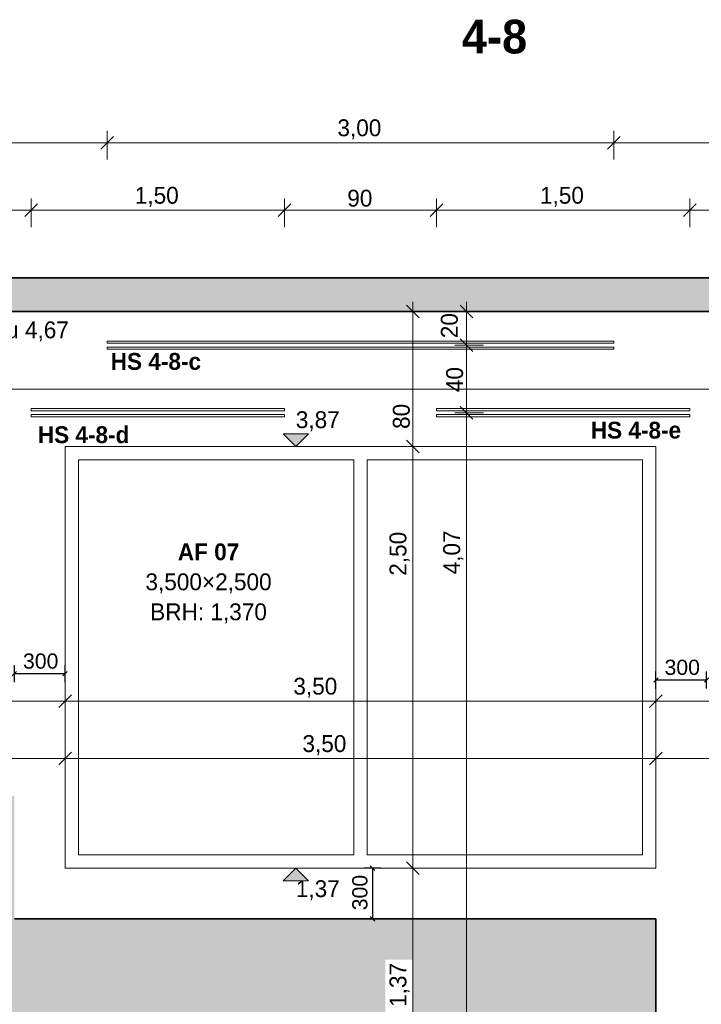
# Model space of a CAD drawing. Extents: x -22247 to 536407, y -187892 to 17509.
# Tile 61 of 75: x 488400 to 492438, y -184413 to -178576. Entities that reach past the tile are written whole.
import ezdxf

# ---------------------------------------------------------------- set-up
doc = ezdxf.new("R2010")
doc.units = 0
doc.header["$LTSCALE"] = 50
doc.layers.get('0').update_dxf_attribs({"lineweight": 25})
for name, color, linetype, lineweight in [('01 Allgemein Beschriftung', 7, 'Continuous', 25), ('01 Bemaßung einbauteile', 7, 'Continuous', 25), ('01AFU Allgemein Bemaßung', 7, 'Continuous', 25), ('20 Außenwände', 7, 'Continuous', 25), ('20 Dach Stb-Decke', 7, 'Continuous', 25), ('20 Einbauteile - Halfenschienen', 7, 'Continuous', 25), ('20 Fenster Texte', 7, 'Continuous', 25), ('H_Mass', 7, 'Continuous', 25)]:
    doc.layers.add(name, color=color, linetype=linetype, lineweight=lineweight)
doc.layers.add('H_Fläschenheizung', color=7, linetype='Continuous', lineweight=35, true_color=0xff9393)
doc.styles.add('ERSTELLTER_STIL_2', font='GOTHIC.TTF')
doc.styles.add('ERSTELLTER_STIL_3', font='txt')
doc.styles.get("Standard").update_dxf_attribs({"font": 'txt.shx'})

# ---------------------------------------------------------------- blocks, each defined once
blk = doc.blocks.new('Schraffur_A07DT84HVH', base_point=(487969.2, -185175.8))
at = {"ltscale": 0.35}
for points in [[(488369.2, -183175.8), (487999.5, -183242.4), (487969.2, -183242.4)], [(488369.2, -183175.8), (487969.2, -183242.4), (487969.2, -183175.8)], [(487999.5, -183404.2), (488014.9, -184142.4), (488369.2, -183175.8)], [(488369.2, -183175.8), (487999.5, -183404.2), (487999.5, -183242.4)], [(488014.9, -184142.4), (488369.2, -183175.8), (488014.9, -184304.2)], [(488369.2, -183175.8), (488014.9, -184304.2), (488369.2, -183905.8)], [(487969.2, -184142.4), (487999.5, -183404.2), (488014.9, -184142.4)], [(487999.5, -183404.2), (487969.2, -184142.4), (487969.2, -183404.2)], [(488014.9, -184304.2), (488369.2, -183905.8), (489488, -184742)], [(488369.2, -183905.8), (489488, -184742), (490567, -184147.6)], [(490567, -184147.6), (488369.2, -183905.8), (492169.2, -183905.8)], [(492169.2, -183905.8), (490727, -184147.6), (490567, -184147.6)], [(492169.2, -185175.8), (490727, -184477.5), (492169.2, -183905.8)], [(490727, -184477.5), (492169.2, -183905.8), (490727, -184147.6)], [(489488, -184742), (490567, -184147.6), (489488, -184904.2)], [(490567, -184147.6), (489488, -184904.2), (489522.4, -185015.7)], [(489522.4, -185015.7), (490567, -184147.6), (489522.4, -185175.8)], [(490567, -184147.6), (489522.4, -185175.8), (490567, -184477.5)], [(487969.2, -184742), (487969.2, -184304.2), (488014.9, -184304.2)], [(487969.2, -184742), (488014.9, -184304.2), (489488, -184742)], [(489522.4, -185175.8), (490567, -184477.5), (492169.2, -185175.8)], [(490567, -184477.5), (492169.2, -185175.8), (490727, -184477.5)], [(489488, -184904.2), (489522.4, -185015.7), (487969.2, -185015.7)], [(489488, -184904.2), (487969.2, -185015.7), (487969.2, -184904.2)]]:
    blk.add_solid(points, dxfattribs=at)
blk = doc.blocks.new('-D341')
at = {"layer": '01AFU Allgemein Bemaßung', "color": 7, "linetype": 'Continuous', "lineweight": 13, "ltscale": 0.00028561}
for p, q in [((487.6692, -183.2058), (487.6692, -182.8855)), ((488.6692, -183.2058), (488.6692, -182.8855)), ((487.7067, -182.9183), (487.6317, -182.9933)), ((487.6692, -182.9558), (488.6692, -182.9558)), ((488.7067, -182.9183), (488.6317, -182.9933))]:
    blk.add_line(p, q, dxfattribs=at)
at = {"layer": '01AFU Allgemein Bemaßung', "color": 7, "lineweight": 13, "ltscale": 0.00028561, "insert": (488.0323, -182.9358), "char_height": 0.1, "attachment_point": 7, "style": 'ERSTELLTER_STIL_2'}
blk.add_mtext('\\A1;{\\pql;\\fCentury Gothic|b0|i0|c0|p0;\\W1.000000;1,00}', dxfattribs=at)
blk = doc.blocks.new('-D342')
at = {"layer": '01AFU Allgemein Bemaßung', "color": 7, "linetype": 'Continuous', "lineweight": 13, "ltscale": 0.00028561}
for p, q in [((488.6692, -183.2058), (488.6692, -182.8855)), ((492.1692, -183.2058), (492.1692, -182.8855)), ((488.7067, -182.9183), (488.6317, -182.9933)), ((488.6692, -182.9558), (492.1692, -182.9558)), ((492.2067, -182.9183), (492.1317, -182.9933))]:
    blk.add_line(p, q, dxfattribs=at)
at = {"layer": '01AFU Allgemein Bemaßung', "color": 7, "lineweight": 13, "ltscale": 0.00028561, "insert": (490.0753, -182.9358), "char_height": 0.1, "attachment_point": 7, "style": 'ERSTELLTER_STIL_2'}
blk.add_mtext('\\A1;{\\pql;\\fCentury Gothic|b0|i0|c0|p0;\\W1.000000;3,50}', dxfattribs=at)
blk = doc.blocks.new('-D343')
at = {"layer": '01AFU Allgemein Bemaßung', "color": 7, "linetype": 'Continuous', "lineweight": 13, "ltscale": 0.00028561}
for p, q in [((498.4746, -183.0262), (498.4746, -182.7058)), ((492.1692, -183.2058), (492.1692, -182.8855)), ((492.2067, -182.9183), (492.1317, -182.9933)), ((492.1692, -182.9558), (498.4746, -182.9558)), ((498.4371, -182.9933), (498.5121, -182.9183)), ((498.4746, -182.9558), (498.5309, -182.9558))]:
    blk.add_line(p, q, dxfattribs=at)
at = {"layer": '01AFU Allgemein Bemaßung', "color": 7, "lineweight": 13, "ltscale": 0.00028561, "insert": (494.2432, -182.951), "char_height": 0.1, "attachment_point": 7, "style": 'ERSTELLTER_STIL_2'}
blk.add_mtext('\\A1;{\\pql;\\fCentury Gothic|b0|i0|c0|p0;\\W1.000000;6,30\\fCentury Gothic|b0|i0|c0|p0;\\W1.000000;\\A1{\\H.66x;\\S5^  ;}}', dxfattribs=at)
blk = doc.blocks.new('-D344')
at = {"layer": '01AFU Allgemein Bemaßung', "color": 7, "linetype": 'Continuous', "lineweight": 13, "ltscale": 0.00028561}
blk.add_line((483.9101, -180.7658), (498.5019, -180.7658), dxfattribs=at)
blk = doc.blocks.new('-D345')
at = {"layer": '01AFU Allgemein Bemaßung', "color": 7, "linetype": 'Continuous', "lineweight": 13, "ltscale": 0.00028561}
for p, q in [((490.692, -183.5683), (490.767, -183.6433)), ((490.8758, -183.6058), (490.6592, -183.6058)), ((490.7295, -184.9758), (490.7295, -183.6058)), ((490.692, -184.9383), (490.767, -185.0133)), ((490.8758, -184.9758), (490.6592, -184.9758)), ((490.7295, -185.0321), (490.7295, -184.9758))]:
    blk.add_line(p, q, dxfattribs=at)
at = {"layer": '01AFU Allgemein Bemaßung', "color": 7, "lineweight": 13, "ltscale": 0.00028561, "insert": (490.7095, -184.4277), "char_height": 0.1, "attachment_point": 7, "rotation": 90, "style": 'ERSTELLTER_STIL_2'}
blk.add_mtext('\\A1;{\\pql;\\fCentury Gothic|b0|i0|c0|p0;\\W1.000000;1,37}', dxfattribs=at)
blk = doc.blocks.new('-D346')
at = {"layer": '01AFU Allgemein Bemaßung', "color": 7, "linetype": 'Continuous', "lineweight": 13, "ltscale": 0.00028561}
for p, q in [((490.692, -181.0683), (490.767, -181.1433)), ((490.8758, -181.1058), (490.6592, -181.1058)), ((490.7295, -183.6058), (490.7295, -181.1058)), ((490.692, -183.5683), (490.767, -183.6433)), ((490.8758, -183.6058), (490.6592, -183.6058))]:
    blk.add_line(p, q, dxfattribs=at)
at = {"layer": '01AFU Allgemein Bemaßung', "color": 7, "lineweight": 13, "ltscale": 0.00028561, "insert": (490.7095, -181.8723), "char_height": 0.1, "attachment_point": 7, "rotation": 90, "style": 'ERSTELLTER_STIL_2'}
blk.add_mtext('\\A1;{\\pql;\\fCentury Gothic|b0|i0|c0|p0;\\W1.000000;2,50}', dxfattribs=at)
blk = doc.blocks.new('-D347')
at = {"layer": '01AFU Allgemein Bemaßung', "color": 7, "linetype": 'Continuous', "lineweight": 13, "ltscale": 0.00028561}
for p, q in [((490.767, -180.3433), (490.692, -180.2683)), ((490.7295, -180.3058), (490.7295, -180.2496)), ((490.8758, -180.3058), (490.6592, -180.3058)), ((490.7295, -181.1058), (490.7295, -180.3058)), ((490.692, -181.0683), (490.767, -181.1433)), ((490.8758, -181.1058), (490.6592, -181.1058))]:
    blk.add_line(p, q, dxfattribs=at)
at = {"layer": '01AFU Allgemein Bemaßung', "color": 7, "lineweight": 13, "ltscale": 0.00028561, "insert": (490.712, -181.0022), "char_height": 0.1, "attachment_point": 7, "rotation": 90, "style": 'ERSTELLTER_STIL_2'}
blk.add_mtext('\\A1;{\\pql;\\fCentury Gothic|b0|i0|c0|p0;\\W1.000000;80}', dxfattribs=at)
blk = doc.blocks.new('-D348')
at = {"layer": '01 Bemaßung einbauteile', "color": 200, "linetype": 'Continuous', "lineweight": 18, "ltscale": 0.00105, "true_color": 0xd600ff}
for p, q in [((483.9476, -179.6683), (483.8726, -179.7433)), ((483.9101, -179.8058), (483.9101, -179.6355)), ((488.5067, -179.6683), (488.4317, -179.7433)), ((488.4692, -179.8058), (488.4692, -179.6355)), ((483.8539, -179.7058), (483.9101, -179.7058)), ((483.9101, -179.7058), (488.4692, -179.7058))]:
    blk.add_line(p, q, dxfattribs=at)
at = {"layer": '01 Bemaßung einbauteile', "color": 200, "lineweight": 18, "ltscale": 0.00105, "true_color": 0xd600ff, "insert": (486.0528, -179.6858), "char_height": 0.1, "attachment_point": 7, "style": 'ERSTELLTER_STIL_2'}
blk.add_mtext('\\A1;{\\pql;\\fCentury Gothic|b0|i0|c0|p0;\\W1.000000;4,56}', dxfattribs=at)
blk = doc.blocks.new('-D349')
at = {"layer": '01 Bemaßung einbauteile', "color": 200, "linetype": 'Continuous', "lineweight": 18, "ltscale": 0.00105, "true_color": 0xd600ff}
for p, q in [((488.5067, -179.6683), (488.4317, -179.7433)), ((488.4692, -179.8058), (488.4692, -179.6355)), ((490.0067, -179.6683), (489.9317, -179.7433)), ((489.9692, -179.8058), (489.9692, -179.6355)), ((488.4692, -179.7058), (489.9692, -179.7058))]:
    blk.add_line(p, q, dxfattribs=at)
at = {"layer": '01 Bemaßung einbauteile', "color": 200, "lineweight": 18, "ltscale": 0.00105, "true_color": 0xd600ff, "insert": (489.0823, -179.6858), "char_height": 0.1, "attachment_point": 7, "style": 'ERSTELLTER_STIL_2'}
blk.add_mtext('\\A1;{\\pql;\\fCentury Gothic|b0|i0|c0|p0;\\W1.000000;1,50}', dxfattribs=at)
blk = doc.blocks.new('-D350')
at = {"layer": '01 Bemaßung einbauteile', "color": 200, "linetype": 'Continuous', "lineweight": 18, "ltscale": 0.00105, "true_color": 0xd600ff}
for p, q in [((490.0067, -179.6683), (489.9317, -179.7433)), ((489.9692, -179.8058), (489.9692, -179.6355)), ((490.9067, -179.6683), (490.8317, -179.7433)), ((490.8692, -179.8058), (490.8692, -179.6355)), ((489.9692, -179.7058), (490.8692, -179.7058))]:
    blk.add_line(p, q, dxfattribs=at)
at = {"layer": '01 Bemaßung einbauteile', "color": 200, "lineweight": 18, "ltscale": 0.00105, "true_color": 0xd600ff, "insert": (490.3409, -179.6858), "char_height": 0.1, "attachment_point": 7, "style": 'ERSTELLTER_STIL_2'}
blk.add_mtext('\\A1;{\\pql;\\fCentury Gothic|b0|i0|c0|p0;\\W1.000000;90}', dxfattribs=at)
blk = doc.blocks.new('-D351')
at = {"layer": '01 Bemaßung einbauteile', "color": 200, "linetype": 'Continuous', "lineweight": 18, "ltscale": 0.00105, "true_color": 0xd600ff}
for p, q in [((490.9067, -179.6683), (490.8317, -179.7433)), ((490.8692, -179.8058), (490.8692, -179.6355)), ((492.4067, -179.6683), (492.3317, -179.7433)), ((492.3692, -179.8058), (492.3692, -179.6355)), ((490.8692, -179.7058), (492.3692, -179.7058))]:
    blk.add_line(p, q, dxfattribs=at)
at = {"layer": '01 Bemaßung einbauteile', "color": 200, "lineweight": 18, "ltscale": 0.00105, "true_color": 0xd600ff, "insert": (491.4823, -179.6858), "char_height": 0.1, "attachment_point": 7, "style": 'ERSTELLTER_STIL_2'}
blk.add_mtext('\\A1;{\\pql;\\fCentury Gothic|b0|i0|c0|p0;\\W1.000000;1,50}', dxfattribs=at)
blk = doc.blocks.new('-D352')
at = {"layer": '01 Bemaßung einbauteile', "color": 200, "linetype": 'Continuous', "lineweight": 18, "ltscale": 0.00105, "true_color": 0xd600ff}
for p, q in [((492.4067, -179.6683), (492.3317, -179.7433)), ((492.3692, -179.8058), (492.3692, -179.6355)), ((498.4644, -179.7433), (498.5394, -179.6683)), ((498.5019, -179.8058), (498.5019, -179.6355)), ((492.3692, -179.7058), (498.5019, -179.7058)), ((498.5019, -179.7058), (498.5581, -179.7058))]:
    blk.add_line(p, q, dxfattribs=at)
at = {"layer": '01 Bemaßung einbauteile', "color": 200, "lineweight": 18, "ltscale": 0.00105, "true_color": 0xd600ff, "insert": (495.2728, -179.701), "char_height": 0.1, "attachment_point": 7, "style": 'ERSTELLTER_STIL_2'}
blk.add_mtext('\\A1;{\\pql;\\fCentury Gothic|b0|i0|c0|p0;\\W1.000000;6,13\\fCentury Gothic|b0|i0|c0|p0;\\W1.000000;\\A1{\\H.66x;\\S5^  ;}}', dxfattribs=at)
blk = doc.blocks.new('-D353')
at = {"layer": '01 Bemaßung einbauteile', "color": 200, "linetype": 'Continuous', "lineweight": 18, "ltscale": 0.00105, "true_color": 0xd600ff}
for p, q in [((483.9476, -179.2683), (483.8726, -179.3433)), ((483.9101, -179.4058), (483.9101, -179.2355)), ((488.9567, -179.2683), (488.8817, -179.3433)), ((488.9192, -179.4058), (488.9192, -179.2355)), ((483.8539, -179.3058), (483.9101, -179.3058)), ((483.9101, -179.3058), (488.9192, -179.3058))]:
    blk.add_line(p, q, dxfattribs=at)
at = {"layer": '01 Bemaßung einbauteile', "color": 200, "lineweight": 18, "ltscale": 0.00105, "true_color": 0xd600ff, "insert": (486.2778, -179.2858), "char_height": 0.1, "attachment_point": 7, "style": 'ERSTELLTER_STIL_2'}
blk.add_mtext('\\A1;{\\pql;\\fCentury Gothic|b0|i0|c0|p0;\\W1.000000;5,01}', dxfattribs=at)
blk = doc.blocks.new('-D354')
at = {"layer": '01 Bemaßung einbauteile', "color": 200, "linetype": 'Continuous', "lineweight": 18, "ltscale": 0.00105, "true_color": 0xd600ff}
for p, q in [((488.9567, -179.2683), (488.8817, -179.3433)), ((488.9192, -179.4058), (488.9192, -179.2355)), ((491.9567, -179.2683), (491.8817, -179.3433)), ((491.9192, -179.4058), (491.9192, -179.2355)), ((488.9192, -179.3058), (491.9192, -179.3058))]:
    blk.add_line(p, q, dxfattribs=at)
at = {"layer": '01 Bemaßung einbauteile', "color": 200, "lineweight": 18, "ltscale": 0.00105, "true_color": 0xd600ff, "insert": (490.2823, -179.2858), "char_height": 0.1, "attachment_point": 7, "style": 'ERSTELLTER_STIL_2'}
blk.add_mtext('\\A1;{\\pql;\\fCentury Gothic|b0|i0|c0|p0;\\W1.000000;3,00}', dxfattribs=at)
blk = doc.blocks.new('-D355')
at = {"layer": '01 Bemaßung einbauteile', "color": 200, "linetype": 'Continuous', "lineweight": 18, "ltscale": 0.00105, "true_color": 0xd600ff}
for p, q in [((491.9567, -179.2683), (491.8817, -179.3433)), ((491.9192, -179.4058), (491.9192, -179.2355)), ((498.4644, -179.3433), (498.5394, -179.2683)), ((498.5019, -179.4058), (498.5019, -179.2355)), ((491.9192, -179.3058), (498.5019, -179.3058)), ((498.5019, -179.3058), (498.5581, -179.3058))]:
    blk.add_line(p, q, dxfattribs=at)
at = {"layer": '01 Bemaßung einbauteile', "color": 200, "lineweight": 18, "ltscale": 0.00105, "true_color": 0xd600ff, "insert": (495.0478, -179.301), "char_height": 0.1, "attachment_point": 7, "style": 'ERSTELLTER_STIL_2'}
blk.add_mtext('\\A1;{\\pql;\\fCentury Gothic|b0|i0|c0|p0;\\W1.000000;6,58\\fCentury Gothic|b0|i0|c0|p0;\\W1.000000;\\A1{\\H.66x;\\S5^  ;}}', dxfattribs=at)
blk = doc.blocks.new('-D358')
at = {"layer": '01 Bemaßung einbauteile', "color": 200, "linetype": 'Continuous', "lineweight": 18, "ltscale": 0.00105, "true_color": 0xd600ff}
for p, q in [((487.0828, -182.6857), (487.0828, -182.5154)), ((488.6692, -182.7154), (488.6692, -182.545)), ((487.1203, -182.5779), (487.0453, -182.6529)), ((488.7067, -182.5779), (488.6317, -182.6529)), ((487.0828, -182.6154), (488.6692, -182.6154))]:
    blk.add_line(p, q, dxfattribs=at)
at = {"layer": '01 Bemaßung einbauteile', "color": 200, "lineweight": 18, "ltscale": 0.00105, "true_color": 0xd600ff, "insert": (487.7133, -182.6105), "char_height": 0.1, "attachment_point": 7, "style": 'ERSTELLTER_STIL_2'}
blk.add_mtext('\\A1;{\\pql;\\fCentury Gothic|b0|i0|c0|p0;\\W1.000000;1,58\\fCentury Gothic|b0|i0|c0|p0;\\W1.000000;\\A1{\\H.66x;\\S5^  ;}}', dxfattribs=at)
blk = doc.blocks.new('-D359')
at = {"layer": '01 Bemaßung einbauteile', "color": 200, "linetype": 'Continuous', "lineweight": 18, "ltscale": 0.00105, "true_color": 0xd600ff}
for p, q in [((488.6692, -182.7154), (488.6692, -182.545)), ((492.1692, -182.7154), (492.1692, -182.545)), ((488.7067, -182.5779), (488.6317, -182.6529)), ((492.2067, -182.5779), (492.1317, -182.6529)), ((488.6692, -182.6154), (492.1692, -182.6154))]:
    blk.add_line(p, q, dxfattribs=at)
at = {"layer": '01 Bemaßung einbauteile', "color": 200, "lineweight": 18, "ltscale": 0.00105, "true_color": 0xd600ff, "insert": (490.0214, -182.5954), "char_height": 0.1, "attachment_point": 7, "style": 'ERSTELLTER_STIL_2'}
blk.add_mtext('\\A1;{\\pql;\\fCentury Gothic|b0|i0|c0|p0;\\W1.000000;3,50}', dxfattribs=at)
blk = doc.blocks.new('-D360')
at = {"layer": '01 Bemaßung einbauteile', "color": 200, "linetype": 'Continuous', "lineweight": 18, "ltscale": 0.00105, "true_color": 0xd600ff}
for p, q in [((492.1692, -182.7154), (492.1692, -182.545)), ((493.4199, -182.6857), (493.4199, -182.5154)), ((492.2067, -182.5779), (492.1317, -182.6529)), ((493.4574, -182.5779), (493.3824, -182.6529)), ((492.1692, -182.6154), (493.4199, -182.6154))]:
    blk.add_line(p, q, dxfattribs=at)
at = {"layer": '01 Bemaßung einbauteile', "color": 200, "lineweight": 18, "ltscale": 0.00105, "true_color": 0xd600ff, "insert": (492.6576, -182.5954), "char_height": 0.1, "attachment_point": 7, "style": 'ERSTELLTER_STIL_2'}
blk.add_mtext('\\A1;{\\pql;\\fCentury Gothic|b0|i0|c0|p0;\\W1.000000;1,25}', dxfattribs=at)
blk = doc.blocks.new('-D364')
at = {"layer": '01 Bemaßung einbauteile', "color": 200, "linetype": 'Continuous', "lineweight": 18, "ltscale": 0.00105, "true_color": 0xd600ff}
for p, q in [((491.1478, -180.9058), (490.9775, -180.9058)), ((491.0103, -180.8683), (491.0853, -180.9433)), ((491.0478, -184.9758), (491.0478, -180.9058)), ((491.0103, -184.9383), (491.0853, -185.0133)), ((491.1478, -184.9758), (490.9775, -184.9758)), ((491.0478, -185.0321), (491.0478, -184.9758))]:
    blk.add_line(p, q, dxfattribs=at)
at = {"layer": '01 Bemaßung einbauteile', "color": 200, "lineweight": 18, "ltscale": 0.00105, "true_color": 0xd600ff, "insert": (491.0278, -181.8639), "char_height": 0.1, "attachment_point": 7, "rotation": 90, "style": 'ERSTELLTER_STIL_2'}
blk.add_mtext('\\A1;{\\pql;\\fCentury Gothic|b0|i0|c0|p0;\\W1.000000;4,07}', dxfattribs=at)
blk = doc.blocks.new('-D365')
at = {"layer": '01 Bemaßung einbauteile', "color": 200, "linetype": 'Continuous', "lineweight": 18, "ltscale": 0.00105, "true_color": 0xd600ff}
for p, q in [((491.1478, -180.5058), (490.9775, -180.5058)), ((491.0103, -180.4683), (491.0853, -180.5433)), ((491.0478, -180.9058), (491.0478, -180.5058)), ((491.1478, -180.9058), (490.9775, -180.9058)), ((491.0103, -180.8683), (491.0853, -180.9433))]:
    blk.add_line(p, q, dxfattribs=at)
at = {"layer": '01 Bemaßung einbauteile', "color": 200, "lineweight": 18, "ltscale": 0.00105, "true_color": 0xd600ff, "insert": (491.0278, -180.7841), "char_height": 0.1, "attachment_point": 7, "rotation": 90, "style": 'ERSTELLTER_STIL_2'}
blk.add_mtext('\\A1;{\\pql;\\fCentury Gothic|b0|i0|c0|p0;\\W1.000000;40}', dxfattribs=at)
blk = doc.blocks.new('-D366')
at = {"layer": '01 Bemaßung einbauteile', "color": 200, "linetype": 'Continuous', "lineweight": 18, "ltscale": 0.00105, "true_color": 0xd600ff}
for p, q in [((491.0853, -180.3433), (491.0103, -180.2683)), ((491.0478, -180.3058), (491.0478, -180.2496)), ((491.1478, -180.3058), (490.9775, -180.3058)), ((491.0478, -180.5058), (491.0478, -180.3058)), ((491.1478, -180.5058), (490.9775, -180.5058)), ((491.0103, -180.4683), (491.0853, -180.5433))]:
    blk.add_line(p, q, dxfattribs=at)
at = {"layer": '01 Bemaßung einbauteile', "color": 200, "lineweight": 18, "ltscale": 0.00105, "true_color": 0xd600ff, "insert": (490.9966, -180.4644), "char_height": 0.1, "attachment_point": 7, "rotation": 90, "style": 'ERSTELLTER_STIL_2'}
blk.add_mtext('\\A1;{\\pql;\\fCentury Gothic|b0|i0|c0|p0;\\W1.000000;20}', dxfattribs=at)
blk = doc.blocks.new('Maß_A06WTXEP1A', base_point=(490370, -183919.1))
at = {"ltscale": 0.003906}
for p, q in [((490503.3, -183619.1), (490476.7, -183592.6)), ((490540, -183605.8), (490440, -183605.8)), ((490490, -183605.8), (490490, -183905.8)), ((490503.3, -183919.1), (490476.7, -183892.6)), ((490540, -183905.8), (490440, -183905.8))]:
    blk.add_line(p, q, dxfattribs=at)
at = {"ltscale": 0.003906, "insert": (490370, -183855.1), "char_height": 90, "attachment_point": 1, "rotation": 90}
blk.add_mtext('{\\fArial;300}', dxfattribs=at)
blk = doc.blocks.new('Maß_A06WTXEQ1A', base_point=(492155.9, -182540))
at = {"ltscale": 0.003906}
for p, q in [((492182.4, -182476.7), (492155.9, -182503.3)), ((492169.2, -182540), (492169.2, -182440)), ((492169.2, -182490), (492469.2, -182490)), ((492482.4, -182476.7), (492455.9, -182503.3)), ((492469.2, -182540), (492469.2, -182440))]:
    blk.add_line(p, q, dxfattribs=at)
at = {"ltscale": 0.003906, "insert": (492219.9, -182370), "char_height": 90, "attachment_point": 1}
blk.add_mtext('{\\fArial;300}', dxfattribs=at)
blk = doc.blocks.new('Maß_A06WTXER1A', base_point=(488355.9, -182503))
at = {"ltscale": 0.003906}
for p, q in [((488369.2, -182503), (488369.2, -182403)), ((488669.2, -182503), (488669.2, -182403)), ((488355.9, -182466.3), (488382.4, -182439.7)), ((488669.2, -182453), (488369.2, -182453)), ((488655.9, -182466.3), (488682.4, -182439.7))]:
    blk.add_line(p, q, dxfattribs=at)
at = {"ltscale": 0.003906, "insert": (488419.9, -182333), "char_height": 90, "attachment_point": 1}
blk.add_mtext('{\\fArial;300}', dxfattribs=at)

msp = doc.modelspace()

# ---------------------------------------------------------------- hatches: boundary and pattern name
at = {"layer": '01AFU Allgemein Bemaßung', "linetype": 'Continuous', "lineweight": 13, "ltscale": 0.00028561}
for points in [[(490036, -181105.8), (490111, -181030.8), (489961, -181030.8)], [(490036, -183605.8), (489961, -183680.8), (490111, -183680.8)]]:
    msp.add_hatch(color=7, dxfattribs=at).paths.add_polyline_path(points)
at = {"layer": '20 Dach Stb-Decke', "linetype": 'Continuous', "lineweight": 13, "ltscale": 0.00028561, "true_color": 0x000100}
h = msp.add_hatch(dxfattribs=at)
h.set_pattern_fill('Beton_Stahlbeton_0011', color=98, scale=1000, style=0, pattern_type=2)
h.set_pattern_definition([(45, (505077.17, -184975.84), (-84.8528, 84.8528), []), (45, (505034.74, -184933.41), (-84.8528, 84.8528), [90, -30])])
h.paths.add_polyline_path([(483892.7, -180105.8), (483892.7, -180305.8), (498532, -180305.8), (498532, -180105.8)])

# ---------------------------------------------------------------- linework, layer by layer
at = {"layer": '01AFU Allgemein Bemaßung', "color": 7, "linetype": 'Continuous', "lineweight": 13, "ltscale": 0.00028561}
for p, q in [((490036, -181105.8), (489961, -181030.8)), ((489961, -181030.8), (490111, -181030.8)), ((490111, -181030.8), (490036, -181105.8)), ((490036, -181105.8), (489979.7, -181105.8)), ((490036, -181105.8), (490107.2, -181105.8)), ((490036, -183605.8), (489961, -183680.8)), ((490036, -183605.8), (489979.7, -183605.8)), ((490036, -183605.8), (490107.2, -183605.8)), ((490111, -183680.8), (490036, -183605.8)), ((489961, -183680.8), (490111, -183680.8))]:
    msp.add_line(p, q, dxfattribs=at)
at = {"layer": '20 Außenwände', "color": 7, "linetype": 'Continuous', "lineweight": 18, "ltscale": 0.00105}
for p, q in [((488669.2, -181105.8), (492169.2, -181105.8)), ((488669.2, -183605.8), (488669.2, -181105.8)), ((492169.2, -181105.8), (492169.2, -183605.8)), ((488749.2, -183525.8), (488749.2, -181185.8)), ((488749.2, -181185.8), (490379.2, -181185.8)), ((490379.2, -181185.8), (490379.2, -183525.8)), ((490459.2, -183525.8), (490459.2, -181185.8)), ((490459.2, -181185.8), (492089.2, -181185.8)), ((492089.2, -181185.8), (492089.2, -183525.8)), ((490379.2, -183525.8), (488749.2, -183525.8)), ((492089.2, -183525.8), (490459.2, -183525.8)), ((492169.2, -183605.8), (488669.2, -183605.8))]:
    msp.add_line(p, q, dxfattribs=at)
at = {"layer": '20 Dach Stb-Decke', "color": 7, "linetype": 'Continuous', "lineweight": 35, "ltscale": 0.015006}
for p, q in [((498532, -180105.8), (483892.7, -180105.8)), ((498501.9, -180305.8), (483892.7, -180305.8))]:
    msp.add_line(p, q, dxfattribs=at)
at = {"layer": '20 Einbauteile - Halfenschienen', "color": 200, "linetype": 'Continuous', "lineweight": 18, "ltscale": 0.00105, "true_color": 0xd600ff}
for p, q in [((491919.2, -180481.3), (488919.2, -180481.3)), ((488919.2, -180494.6), (488919.2, -180481.3)), ((491919.2, -180494.6), (488919.2, -180494.6)), ((491919.2, -180494.6), (491919.2, -180481.3)), ((488919.2, -180530.3), (488919.2, -180517.1)), ((491919.2, -180517.1), (488919.2, -180517.1)), ((491919.2, -180530.3), (488919.2, -180530.3)), ((491919.2, -180530.3), (491919.2, -180517.1)), ((489969.2, -180881.3), (488469.2, -180881.3)), ((488469.2, -180894.6), (488469.2, -180881.3)), ((489969.2, -180894.6), (488469.2, -180894.6)), ((489969.2, -180894.6), (489969.2, -180881.3)), ((492369.2, -180881.3), (490869.2, -180881.3)), ((490869.2, -180894.6), (490869.2, -180881.3)), ((492369.2, -180894.6), (490869.2, -180894.6)), ((492369.2, -180894.6), (492369.2, -180881.3)), ((488469.2, -180930.3), (488469.2, -180917.1)), ((489969.2, -180917.1), (488469.2, -180917.1)), ((489969.2, -180930.3), (488469.2, -180930.3)), ((489969.2, -180930.3), (489969.2, -180917.1)), ((490869.2, -180930.3), (490869.2, -180917.1)), ((492369.2, -180917.1), (490869.2, -180917.1)), ((492369.2, -180930.3), (490869.2, -180930.3)), ((492369.2, -180930.3), (492369.2, -180917.1))]:
    msp.add_line(p, q, dxfattribs=at)
at = {"layer": 'H_Fläschenheizung', "ltscale": 0.015006}
for q in [(488369.2, -183905.8), (492169.2, -185175.8)]:
    msp.add_line((492169.2, -183905.8), q, dxfattribs=at)

# ---------------------------------------------------------------- block references
at = {"layer": '01 Bemaßung einbauteile', "color": 200, "linetype": 'Continuous', "lineweight": 18, "ltscale": 0.00105, "true_color": 0xd600ff, "xscale": 1000, "yscale": 1000, "zscale": 1000}
for name in ['-D355', '-D353', '-D354', '-D352', '-D348', '-D349', '-D350', '-D351', '-D366', '-D365', '-D364', '-D358', '-D359', '-D360']:
    msp.add_blockref(name, (0, 0), dxfattribs=at)
at = {"layer": '01AFU Allgemein Bemaßung', "color": 7, "linetype": 'Continuous', "lineweight": 13, "ltscale": 0.00028561, "xscale": 1000, "yscale": 1000, "zscale": 1000}
for name in ['-D347', '-D344', '-D346', '-D343', '-D341', '-D342', '-D345']:
    msp.add_blockref(name, (0, 0), dxfattribs=at)
at = {"layer": 'H_Fläschenheizung', "ltscale": 0.35}
msp.add_blockref('Schraffur_A07DT84HVH', (487969.2, -185175.8), dxfattribs=at)
at = {"layer": 'H_Mass', "ltscale": 0.003906}
for name, p in [('Maß_A06WTXER1A', (488355.9, -182503)), ('Maß_A06WTXEQ1A', (492155.9, -182540)), ('Maß_A06WTXEP1A', (490370, -183919.1))]:
    msp.add_blockref(name, p, dxfattribs=at)

# ---------------------------------------------------------------- texts
at = {"layer": '01 Allgemein Beschriftung', "color": 1, "linetype": 'Continuous', "lineweight": 18, "ltscale": 0.00105, "true_color": 0xf50000, "insert": (491019.7, -178678), "char_height": 200, "attachment_point": 4, "style": 'ERSTELLTER_STIL_3'}
msp.add_mtext('\\A1;{\\fCentury Gothic|b1|i0|c0|p0;\\W1;4-\\fCentury Gothic|b1|i0|c0|p0;\\W1;8}', dxfattribs=at)
at = {"layer": '01AFU Allgemein Bemaßung', "color": 7, "lineweight": 13, "ltscale": 0.00028561, "char_height": 100, "attachment_point": 7, "style": 'ERSTELLTER_STIL_2'}
for s, insert in [('\\A1;{\\fCentury Gothic|b0|i0|c0|p0;\\W1;UK StB-Decke | Rohbau 4,67}', (486954.9, -180495.8)), ('\\A1;{\\fCentury Gothic|b0|i0|c0|p0;\\W1;3,87}', (490036, -181015.8)), ('\\A1;{\\fCentury Gothic|b0|i0|c0|p0;\\W1;1,37}', (490036, -183795.8))]:
    msp.add_mtext(s, dxfattribs=dict(at, insert=insert))
at = {"layer": '20 Einbauteile - Halfenschienen', "color": 7, "linetype": 'Continuous', "lineweight": 13, "ltscale": 0.00028561, "char_height": 100, "attachment_point": 8, "style": 'ERSTELLTER_STIL_3'}
for s, insert in [('\\A1;{\\fCentury Gothic|b1|i0|c0|p0;\\W1;HS 4-8-c}', (489207, -180653.3)), ('\\A1;{\\fCentury Gothic|b1|i0|c0|p0;\\W1;HS 4-8-e}', (492050.6, -181060.9)), ('\\A1;{\\fCentury Gothic|b1|i0|c0|p0;\\W1;HS 4-8-d}', (488778.8, -181087.8))]:
    msp.add_mtext(s, dxfattribs=dict(at, insert=insert))
at = {"layer": '20 Fenster Texte', "color": 7, "linetype": 'Continuous', "lineweight": 13, "ltscale": 0.00028561, "insert": (489519, -182154.7), "char_height": 100, "attachment_point": 8, "line_spacing_factor": 1.065938, "style": 'ERSTELLTER_STIL_3'}
msp.add_mtext('\\A1;{\\fCentury Gothic|b1|i0|c0|p0;\\W1;AF 07\\P\\fCentury Gothic|b0|i0|c0|p0;\\W1;3,500×2,500\\P\\fCentury Gothic|b0|i0|c0|p0;\\W1;BRH: \\fCentury Gothic|b0|i0|c0|p0;\\W1;1,370}', dxfattribs=at)

doc.saveas('drawing.dxf')
